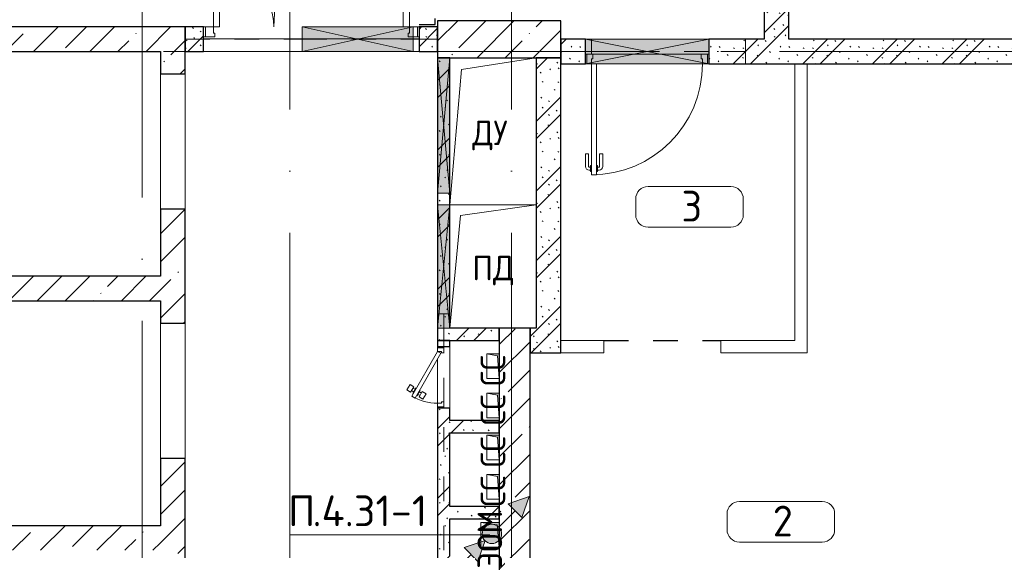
# Model space of a CAD drawing. Header units: millimetres. Extents: x -19737 to 100106, y -4436 to 96517.
# Tile 57 of 59: x 77068 to 85061, y 19300 to 23609. Entities that reach past the tile are written whole.
import ezdxf

# ---------------------------------------------------------------- set-up
doc = ezdxf.new("R2010")
doc.units = ezdxf.units.MM
for name, pattern in [('3_ Штрих_ 1 х 1 мм', [400, 200, -200]), ('ADSK_Линия сетки', [5000, 4000, -500, 0, -500]), ('ADSK_Штриховая_ш3 п1_5', [900, 600, -300])]:
    doc.linetypes.add(name, pattern=pattern)
for name, color, linetype, lineweight in [('A-____-NOTE-TEXT', 7, 'Continuous', 18), ('A-AREA-____-IDEN', 7, 'Continuous', 9), ('A-DETL-____-THIN', 7, 'Continuous', 9), ('A-DOOR-____-MCUT', 7, 'Continuous', 9), ('A-DOOR-____-OTLN', 7, 'Continuous', 18), ('A-DOOR-FRAM-MCUT', 7, 'Continuous', 9), ('A-DOOR-OPNG-OTLN', 7, 'Continuous', 18), ('A-FLOR-____-OTLN', 7, 'Continuous', 18), ('A-GENM-____-OTLN', 7, 'Continuous', 18), ('A-GLAZ-____-MCUT', 7, 'Continuous', 9), ('A-GLAZ-____-OTLN', 7, 'Continuous', 18), ('A-WALL-____-MCUT', 7, 'Continuous', 40), ('A-WALL-____-PATT', 7, 'Continuous', 40), ('G-____-____-TEXT', 7, 'Continuous', 9), ('I-WALL-____-MCUT', 7, 'Continuous', 40), ('I-WALL-____-OTLN', 7, 'Continuous', 18), ('M-EQPM-____-OTLN', 7, 'Continuous', 18), ('S-BEAM-____-OTLN', 7, 'Continuous', 18), ('S-COLS-____-MCUT', 7, 'Continuous', 40), ('S-COLS-____-OTLN', 7, 'Continuous', 18), ('S-GRID-____-OTLN', 7, 'Continuous', 9)]:
    doc.layers.add(name, color=color, linetype=linetype, lineweight=lineweight)
doc.layers.add('A-AREA-____-OTLN', color=4, linetype='ADSK_Штриховая_ш3 п1_5', lineweight=40, true_color=0x00ffff)
doc.styles.add('GOST Common', font='GOST_Common.ttf', dxfattribs={"height": 200})
doc.styles.add('GOST Common_2', font='GOST_Common.ttf', dxfattribs={"height": 250})
doc.styles.add('ISOCPEUR', font='isocpeur.ttf', dxfattribs={"height": 250})
pattern_1 = [(45, (0, 0), (-228.0985, 228.0985), []), (45, (228.1, 0), (-228.0985, 228.0985), [403.225, -80.645, 6.706, -73.939])]
pattern_2 = [(135, (300.56, 377.28), (-565.6854, 6e-14), [10, -790]), (135, (349.8, 474.73), (-565.6854, 6e-14), [10, -790]), (135, (423.93, 473.06), (-565.6854, 6e-14), [10, -790]), (135, (229.92, 447.9), (-565.6854, 6e-14), [10, -790]), (135, (155.08, 447.9), (-565.6854, 6e-14), [10, -790]), (135, (114.9, 369.03), (-565.6854, 6e-14), [10, -790]), (135, (132.43, 285.8), (-565.6854, 6e-14), [10, -790]), (135, (214.66, 322), (-565.6854, 6e-14), [10, -790]), (135, (198.16, 261.88), (-565.6854, 6e-14), [10, -790]), (135, (45.2, 272.9), (-565.6854, 6e-14), [10, -790]), (135, (42.32, 336.16), (-565.6854, 6e-14), [10, -790]), (135, (92.26, 192.24), (-565.6854, 6e-14), [10, -790]), (135, (7.07, 149.2), (-565.6854, 6e-14), [10, -790]), (135, (80.6, 95.1), (-565.6854, 6e-14), [10, -790]), (135, (79.53, 36.94), (-565.6854, 6e-14), [10, -790]), (135, (153.87, 74.56), (-565.6854, 6e-14), [10, -790]), (135, (228.35, 124.8), (-565.6854, 6e-14), [10, -790]), (135, (279.75, 180.4), (-565.6854, 6e-14), [10, -790]), (135, (282.9, 31.63), (-565.6854, 6e-14), [10, -790]), (135, (377.38, 53.45), (-565.6854, 6e-14), [10, -790]), (135, (352.28, 102.7), (-565.6854, 6e-14), [10, -790]), (135, (354.05, 0), (-565.6854, 6e-14), [10, -790]), (135, (553.23, 16.45), (-565.6854, 6e-14), [10, -790]), (135, (542.38, 63.45), (-565.6854, 6e-14), [10, -790]), (135, (536.58, 239.3), (-565.6854, 6e-14), [10, -790]), (135, (475.85, 203.9), (-565.6854, 6e-14), [10, -790]), (135, (475.85, 316.54), (-565.6854, 6e-14), [10, -790]), (135, (520.8, 408.7), (-565.6854, 6e-14), [10, -790]), (135, (551.1, 470.8), (-565.6854, 6e-14), [10, -790]), (135, (235.25, 537.93), (-565.6854, 6e-14), [10, -790]), (135, (407.25, 547.65), (-565.6854, 6e-14), [10, -790]), (135, (94.5, 558.6), (-565.6854, 6e-14), [10, -790]), (135, (46.4, 532.3), (-565.6854, 6e-14), [10, -790]), (135, (85.56, 465.04), (-565.6854, 6e-14), [10, -790]), (135, (355.53, 181.14), (-565.6854, 6e-14), [10, -790]), (135, (362.23, 243.6), (-565.6854, 6e-14), [10, -790]), (135, (413.45, 344.1), (-565.6854, 6e-14), [10, -790]), (135, (286.3, 273.25), (-565.6854, 6e-14), [10, -790]), (135, (423.02, 263.72), (-565.6854, 6e-14), [10, -790]), (135, (162.94, 190.2), (-565.6854, 6e-14), [10, -790]), (135, (470.25, 120.93), (-565.6854, 6e-14), [10, -790]), (135, (484.48, 9.78), (-565.6854, 6e-14), [10, -790]), (45, (0, 212.13), (-565.6854, 0), []), (45, (212.13, 0), (-565.6854, 0), []), (45, (353.55, 0), (-565.6854, 0), []), (45, (0, 353.55), (-565.6854, 0), [])]

# ---------------------------------------------------------------- blocks, each defined once
blk = doc.blocks.new('КР-Проем - Настраиваемый-3587369-02_К4')
at = {"layer": 'A-DOOR-OPNG-OTLN', "color": 254, "lineweight": 13, "true_color": 0xcccccc}
for p, q in [((-550, 100), (550, 100)), ((-550, -100), (550, -100))]:
    blk.add_line(p, q, dxfattribs=at)
blk = doc.blocks.new('АР_Дверь двупольная - 1750х2100h_1100_490__Лифт-холл_EI30-4477122-02_К4')
at = {"layer": 'A-DOOR-____-MCUT', "color": 254, "lineweight": 15, "true_color": 0xcccccc}
for p, q in [((795, 1200), (745, 1200)), ((745, 1200), (745, 100)), ((795, 100), (795, 1200)), ((-795, 100), (-795, 590)), ((-795, 590), (-745, 590)), ((-745, 590), (-745, 100)), ((-745, 100), (-795, 100)), ((745, 100), (795, 100))]:
    blk.add_line(p, q, dxfattribs=at)
at = {"layer": 'A-DOOR-____-OTLN', "color": 254, "lineweight": 5, "true_color": 0xcccccc}
for p, q in [((695, 1030), (695, 1132.5)), ((720, 1030), (720, 1132.5)), ((737, 1162.5), (725, 1162.5)), ((737, 1137.5), (725, 1137.5)), ((737, 1175), (737, 1125)), ((745, 1175), (737, 1175)), ((737, 1125), (745, 1125)), ((795, 1175), (803, 1175)), ((803, 1125), (795, 1125)), ((803, 1175), (803, 1125)), ((803, 1162.5), (815, 1162.5)), ((803, 1137.5), (815, 1137.5)), ((820, 1030), (820, 1132.5)), ((845, 1030), (845, 1132.5)), ((720, 1030), (695, 1030)), ((820, 1030), (845, 1030)), ((-803, 565), (-803, 515)), ((-795, 565), (-803, 565)), ((-745, 565), (-737, 565)), ((-737, 565), (-737, 515)), ((-845, 420), (-845, 522.5)), ((-820, 420), (-820, 522.5)), ((-803, 552.5), (-815, 552.5)), ((-803, 527.5), (-815, 527.5)), ((-803, 515), (-795, 515)), ((-737, 515), (-745, 515)), ((-737, 552.5), (-725, 552.5)), ((-737, 527.5), (-725, 527.5)), ((-720, 420), (-720, 522.5)), ((-695, 420), (-695, 522.5)), ((-820, 420), (-845, 420)), ((-720, 420), (-695, 420))]:
    blk.add_line(p, q, dxfattribs=at)
at = {"layer": 'A-DOOR-____-OTLN', "color": 254, "lineweight": 13, "true_color": 0xcccccc}
for centre, radius, start, end in [((795, 100), 1100, 90, 180), ((-795, 100), 490, 0, 90)]:
    blk.add_arc(centre, radius, start, end, dxfattribs=at)
at = {"layer": 'A-DOOR-____-OTLN', "color": 254, "lineweight": 5, "true_color": 0xcccccc}
for centre, radius, start, end in [((725, 1132.5), 30, 90, 180), ((725, 1132.5), 4.99, 90, 180), ((815, 1132.5), 30, 0, 90), ((815, 1132.5), 4.99, 0, 90), ((-815, 522.5), 30, 90, 180), ((-815, 522.5), 4.99, 90, 180), ((-725, 522.5), 30, 360, 90), ((-725, 522.5), 4.99, 0, 90)]:
    blk.add_arc(centre, radius, start, end, dxfattribs=at)
at = {"layer": 'A-DOOR-FRAM-MCUT', "color": 254, "lineweight": 15, "true_color": 0xcccccc}
for p, q in [((-860, 100), (-875, 100)), ((-860, 100), (-795, 100)), ((-860, 20), (-860, 100)), ((-795, 100), (-795, 50)), ((825, 100), (795, 100)), ((795, 100), (795, 50)), ((860, 100), (825, 100)), ((860, 20), (860, 100)), ((860, 100), (875, 100)), ((-860, 20), (-875, 20)), ((-785, 20), (-860, 20)), ((-795, 50), (-785, 50)), ((-785, 50), (-785, 20)), ((795, 50), (785, 50)), ((785, 50), (785, 20)), ((785, 20), (825, 20)), ((825, 20), (860, 20)), ((860, 20), (875, 20))]:
    blk.add_line(p, q, dxfattribs=at)
blk = doc.blocks.new('АР_Дверь однопольная - 1000х2100h_900__Вход в кв_EI30-4663864-02_К4')
at = {"layer": 'A-DOOR-____-MCUT', "color": 254, "lineweight": 15, "true_color": 0xcccccc}
for p, q in [((450, 1000), (410, 1000)), ((410, 1000), (410, 100)), ((450, 100), (450, 1000)), ((410, 100), (450, 100))]:
    blk.add_line(p, q, dxfattribs=at)
at = {"layer": 'A-DOOR-____-OTLN', "color": 254, "lineweight": 5, "true_color": 0xcccccc}
for p, q in [((402, 962.5), (390, 962.5)), ((402, 975), (402, 925)), ((410, 975), (402, 975)), ((450, 975), (458, 975)), ((458, 975), (458, 925)), ((458, 962.5), (470, 962.5)), ((360, 830), (360, 932.5)), ((385, 830), (385, 932.5)), ((402, 937.5), (390, 937.5)), ((402, 925), (410, 925)), ((458, 925), (450, 925)), ((458, 937.5), (470, 937.5)), ((475, 830), (475, 932.5)), ((500, 830), (500, 932.5)), ((385, 830), (360, 830)), ((475, 830), (500, 830))]:
    blk.add_line(p, q, dxfattribs=at)
at = {"layer": 'A-DOOR-____-OTLN', "color": 254, "lineweight": 13, "true_color": 0xcccccc}
blk.add_arc((450, 100), 900, 90, 180, dxfattribs=at)
at = {"layer": 'A-DOOR-____-OTLN', "color": 254, "lineweight": 5, "true_color": 0xcccccc}
for centre, radius, start, end in [((390, 932.5), 30, 90, 180), ((470, 932.5), 30, 0, 90), ((390, 932.5), 4.99, 90, 180), ((470, 932.5), 4.99, 0, 90)]:
    blk.add_arc(centre, radius, start, end, dxfattribs=at)
at = {"layer": 'A-DOOR-FRAM-MCUT', "color": 254, "lineweight": 15, "true_color": 0xcccccc}
for p, q in [((-490, 100), (-500, 100)), ((-450, 100), (-490, 100)), ((-490, 100), (-490, 20)), ((-450, 60), (-450, 100)), ((490, 100), (450, 100)), ((450, 100), (450, 60)), ((490, 20), (490, 100)), ((490, 100), (500, 100)), ((-490, 20), (-500, 20)), ((-490, 20), (-440, 20)), ((-440, 60), (-450, 60)), ((-440, 20), (-440, 60)), ((450, 60), (440, 60)), ((440, 60), (440, 20)), ((440, 20), (490, 20)), ((490, 20), (500, 20))]:
    blk.add_line(p, q, dxfattribs=at)
blk = doc.blocks.new('АР_Отверстие прямоугольное - ОВО-4014980-02_К4')
at = {"layer": 'A-GLAZ-____-OTLN', "lineweight": 13, "true_color": 0xf9f9f9}
blk.add_hatch(color=7, dxfattribs=at).paths.add_polyline_path([(625, 100), (-375, 100), (-375, -100), (625, -100)])
at = {"layer": 'A-GLAZ-____-MCUT', "color": 254, "lineweight": 15, "true_color": 0xcccccc}
for p, q in [((-375, 100), (-375, -100)), ((625, 100), (625, -100))]:
    blk.add_line(p, q, dxfattribs=at)
at = {"layer": 'A-GLAZ-____-OTLN', "color": 254, "lineweight": 5, "true_color": 0xcccccc}
for p, q in [((625, 100), (-375, -100)), ((-375, 100), (625, -100))]:
    blk.add_line(p, q, dxfattribs=at)
at = {"layer": 'A-GLAZ-____-OTLN', "color": 254, "lineweight": 13, "true_color": 0xcccccc}
for p, q in [((625, 100), (-375, 100)), ((-375, 100), (-375, -100)), ((625, -100), (625, 100)), ((-375, -100), (625, -100))]:
    blk.add_line(p, q, dxfattribs=at)
blk = doc.blocks.new('АР_Отверстие прямоугольное - ОВО-4640902-02_К4')
at = {"layer": 'A-GLAZ-____-OTLN', "lineweight": 13, "true_color": 0xf9f9f9}
blk.add_hatch(color=7, dxfattribs=at).paths.add_polyline_path([(575, 100), (-325, 100), (-325, -100), (575, -100)])
at = {"layer": 'A-GLAZ-____-MCUT', "color": 254, "lineweight": 15, "true_color": 0xcccccc}
for p, q in [((-325, 100), (-325, -100)), ((575, 100), (575, -100))]:
    blk.add_line(p, q, dxfattribs=at)
at = {"layer": 'A-GLAZ-____-OTLN', "color": 254, "lineweight": 5, "true_color": 0xcccccc}
for p, q in [((575, 100), (-325, -100)), ((-325, 100), (575, -100))]:
    blk.add_line(p, q, dxfattribs=at)
at = {"layer": 'A-GLAZ-____-OTLN', "color": 254, "lineweight": 13, "true_color": 0xcccccc}
for p, q in [((575, 100), (-325, 100)), ((-325, 100), (-325, -100)), ((575, -100), (575, 100)), ((-325, -100), (575, -100))]:
    blk.add_line(p, q, dxfattribs=at)
blk = doc.blocks.new('АР_Отверстие прямоугольное - ОВВ-5181638-02_К4')
at = {"layer": 'A-GLAZ-____-OTLN', "lineweight": 13, "true_color": 0xf9f9f9}
blk.add_hatch(color=7, dxfattribs=at).paths.add_polyline_path([(675, 50), (-425, 50), (-425, -50), (675, -50)])
at = {"layer": 'A-GLAZ-____-MCUT', "color": 254, "lineweight": 15, "true_color": 0xcccccc}
for p, q in [((-425, 50), (-425, -50)), ((675, 50), (675, -50))]:
    blk.add_line(p, q, dxfattribs=at)
at = {"layer": 'A-GLAZ-____-OTLN', "color": 254, "lineweight": 5, "true_color": 0xcccccc}
for p, q in [((675, 50), (-425, -50)), ((-425, 50), (675, -50))]:
    blk.add_line(p, q, dxfattribs=at)
at = {"layer": 'A-GLAZ-____-OTLN', "color": 254, "lineweight": 13, "true_color": 0xcccccc}
for p, q in [((675, 50), (-425, 50)), ((-425, 50), (-425, -50)), ((675, -50), (675, 50)), ((-425, -50), (675, -50))]:
    blk.add_line(p, q, dxfattribs=at)
blk = doc.blocks.new('АР_Отверстие прямоугольное - ОВО-5722340-02_К4')
at = {"layer": 'A-GLAZ-____-OTLN', "lineweight": 13, "true_color": 0xf9f9f9}
blk.add_hatch(color=7, dxfattribs=at).paths.add_polyline_path([(625, -50), (625, 50), (-375, 50), (-375, -50), (345.8, -50)])
at = {"layer": 'A-GLAZ-____-MCUT', "color": 254, "lineweight": 15, "true_color": 0xcccccc}
for p, q in [((-375, 50), (-375, -50)), ((625, 50), (625, -50))]:
    blk.add_line(p, q, dxfattribs=at)
at = {"layer": 'A-GLAZ-____-OTLN', "color": 254, "lineweight": 5, "true_color": 0xcccccc}
for p, q in [((625, 50), (-375, -50)), ((-375, 50), (625, -50))]:
    blk.add_line(p, q, dxfattribs=at)
at = {"layer": 'A-GLAZ-____-OTLN', "color": 254, "lineweight": 13, "true_color": 0xcccccc}
for p, q in [((625, 50), (-375, 50)), ((-375, 50), (-375, -50)), ((625, -50), (625, 50)), ((-375, -50), (625, -50))]:
    blk.add_line(p, q, dxfattribs=at)
blk = doc.blocks.new('АР_Дверь однопольная - 500х1300h_400__ЭОМ_СС_EI60-4360995-02_К4')
at = {"layer": 'A-DOOR-____-MCUT', "color": 254, "lineweight": 15, "true_color": 0xcccccc}
for p, q in [((-153.7, 260), (-168.7, 234)), ((210, 50), (-153.7, 260)), ((-168.7, 234), (195, 24)), ((195, 24), (210, 50))]:
    blk.add_line(p, q, dxfattribs=at)
at = {"layer": 'A-DOOR-____-OTLN', "color": 254, "lineweight": 5, "true_color": 0xcccccc}
for p, q in [((-132.1, 247.5), (-129.6, 251.8)), ((-129.6, 251.8), (-86.3, 226.8)), ((-119.6, 269.2), (-102.1, 299.5)), ((-76.3, 244.2), (-119.6, 269.2)), ((-118.3, 245.3), (-108.3, 262.6)), ((-102.1, 299.5), (-58.8, 274.5)), ((-97.6, 233.3), (-87.6, 250.7)), ((-58.8, 274.5), (-76.3, 244.2)), ((-177.1, 169.6), (-159.6, 199.9)), ((-133.8, 144.6), (-177.1, 169.6)), ((-159.6, 199.9), (-116.3, 174.9)), ((-147.1, 221.5), (-149.6, 217.2)), ((-149.6, 217.2), (-106.3, 192.2)), ((-138.3, 210.7), (-148.3, 193.4)), ((-116.3, 174.9), (-133.8, 144.6)), ((-117.6, 198.7), (-127.6, 181.4)), ((-106.3, 192.2), (-103.8, 196.5)), ((-86.3, 226.8), (-88.8, 222.5))]:
    blk.add_line(p, q, dxfattribs=at)
at = {"layer": 'A-DOOR-____-OTLN', "color": 254, "lineweight": 13, "true_color": 0xcccccc}
blk.add_arc((210, 50), 420, 150, 180, dxfattribs=at)
at = {"layer": 'A-DOOR-FRAM-MCUT', "color": 254, "lineweight": 15, "true_color": 0xcccccc}
for p, q in [((-240, 50), (-250, 50)), ((-240, 0), (-250, 0)), ((-210, 50), (-240, 50)), ((-240, 50), (-240, 0)), ((-240, 0), (-200, 0)), ((-210, 20), (-210, 50)), ((-200, 20), (-210, 20)), ((-200, 0), (-200, 20)), ((210, 20), (200, 20)), ((200, 20), (200, 0)), ((200, 0), (240, 0)), ((240, 50), (210, 50)), ((210, 50), (210, 20)), ((240, 0), (240, 50)), ((240, 50), (250, 50)), ((240, 0), (250, 0))]:
    blk.add_line(p, q, dxfattribs=at)
blk = doc.blocks.new('АР_Перемычка - 200_Уx2_50x5__Оп_150_50x5_-Оп_150_50x5_-4477200-02_К4')
at = {"layer": 'S-BEAM-____-OTLN', "color": 254, "linetype": '3_ Штрих_ 1 х 1 мм', "lineweight": 15, "true_color": 0xdcdcdc}
for p, q in [((-1025, 100), (-1025, -100)), ((1025, 100), (1025, -100)), ((-1025, 0), (-75, 0)), ((-75, 0), (825, 0)), ((825, 0), (1025, 0))]:
    blk.add_line(p, q, dxfattribs=at)
blk = doc.blocks.new('АР_Перемычка - 200_Уx2_50x5__300-Оп_200_50x5_-4663917-02_К4')
at = {"layer": 'S-BEAM-____-OTLN', "color": 254, "linetype": '3_ Штрих_ 1 х 1 мм', "lineweight": 15, "true_color": 0xdcdcdc}
for p, q in [((-800, 100), (-800, -100)), ((700, 100), (700, -100)), ((-800, 0), (-500, 0)), ((-500, 0), (500, 0)), ((500, 0), (700, 0))]:
    blk.add_line(p, q, dxfattribs=at)
blk = doc.blocks.new('АР_Перемычка - 100_Уx1_75x5__1270-3650-5636772-02_К4')
at = {"layer": 'S-BEAM-____-OTLN', "color": 254, "linetype": '3_ Штрих_ 1 х 1 мм', "lineweight": 15, "true_color": 0xdcdcdc}
for p, q in [((-1770, 50), (-1770, -50)), ((4150, 50), (4150, -50)), ((-1770, 0), (4035, 0)), ((4035, 0), (4150, 0))]:
    blk.add_line(p, q, dxfattribs=at)
blk = doc.blocks.new('АР_Канал вертикальный прямоугольный - СС-5757480-02_К4')
at = {"layer": 'M-EQPM-____-OTLN', "lineweight": 13, "true_color": 0xe2e2e2}
blk.add_hatch(color=254, dxfattribs=at).paths.add_polyline_path([(100, 50), (-100, 50), (-100, -50), (-85, 35)])
at = {"layer": 'M-EQPM-____-OTLN', "color": 253, "lineweight": 13, "true_color": 0xaaaaaa}
for p, q in [((100, 50), (-100, 50)), ((-100, 50), (-100, -50)), ((100, 50), (-100, 50)), ((-100, 50), (-100, -50)), ((-100, -50), (-100, 50)), ((-100, 50), (100, 50)), ((-100, -50), (-85, 35)), ((-100, -50), (-85, 35)), ((-85, 35), (100, 50)), ((-85, 35), (100, 50)), ((100, -50), (100, 50)), ((100, 50), (100, -50)), ((-100, -50), (100, -50)), ((100, -50), (-100, -50))]:
    blk.add_line(p, q, dxfattribs=at)
blk = doc.blocks.new('АР_Канал вертикальный прямоугольный - СС-2350991-02_К4')
at = {"layer": 'M-EQPM-____-OTLN', "lineweight": 13, "true_color": 0xe2e2e2}
blk.add_hatch(color=254, dxfattribs=at).paths.add_polyline_path([(100, 50), (-100, 50), (-100, -50), (-85, 35)])
at = {"layer": 'M-EQPM-____-OTLN', "color": 253, "lineweight": 13, "true_color": 0xaaaaaa}
for p, q in [((100, 50), (-100, 50)), ((-100, 50), (-100, -50)), ((100, 50), (-100, 50)), ((-100, 50), (-100, -50)), ((-100, -50), (-100, 50)), ((-100, 50), (100, 50)), ((-100, -50), (-85, 35)), ((-100, -50), (-85, 35)), ((-85, 35), (100, 50)), ((-85, 35), (100, 50)), ((100, -50), (100, 50)), ((100, 50), (100, -50)), ((-100, -50), (100, -50)), ((100, -50), (-100, -50))]:
    blk.add_line(p, q, dxfattribs=at)
blk = doc.blocks.new('АР_Канал вертикальный прямоугольный - ЭОМ-6054089-02_К4')
at = {"layer": 'M-EQPM-____-OTLN', "lineweight": 13, "true_color": 0xe2e2e2}
blk.add_hatch(color=254, dxfattribs=at).paths.add_polyline_path([(100, 75), (-100, 75), (-100, -75), (-82.5, 57.5)])
at = {"layer": 'M-EQPM-____-OTLN', "color": 253, "lineweight": 13, "true_color": 0xaaaaaa}
for p, q in [((100, 75), (-100, 75)), ((-100, 75), (-100, -75)), ((100, 75), (-100, 75)), ((-100, 75), (-100, -75)), ((-100, -75), (-100, 75)), ((-100, 75), (100, 75)), ((-100, -75), (-82.5, 57.5)), ((-100, -75), (-82.5, 57.5)), ((-82.5, 57.5), (100, 75)), ((-82.5, 57.5), (100, 75)), ((100, -75), (100, 75)), ((100, 75), (100, -75)), ((-100, -75), (100, -75)), ((100, -75), (-100, -75))]:
    blk.add_line(p, q, dxfattribs=at)
blk = doc.blocks.new('АР_Канал вертикальный прямоугольный - ДУ-2558439-02_К4')
at = {"layer": 'A-GENM-____-OTLN', "color": 253, "lineweight": 13, "true_color": 0xaaaaaa}
for p, q in [((-350, -497.5), (-350, 597.5)), ((-350, 597.5), (350, 597.5))]:
    blk.add_line(p, q, dxfattribs=at)
at = {"layer": 'M-EQPM-____-OTLN', "color": 253, "lineweight": 13, "true_color": 0xaaaaaa}
for p, q in [((-350, -597.5), (-350, 597.5)), ((-350, 597.5), (350, 597.5)), ((-255.25, 502.75), (350, 597.5)), ((350, 597.5), (350, -597.5)), ((-350, -597.5), (-255.25, 502.75)), ((350, -597.5), (-350, -597.5))]:
    blk.add_line(p, q, dxfattribs=at)
blk = doc.blocks.new('АР_Канал вертикальный прямоугольный - ПД-2558168-02_К4')
at = {"layer": 'A-GENM-____-OTLN', "color": 253, "lineweight": 13, "true_color": 0xaaaaaa}
blk.add_line((-350, -500), (-350, 400), dxfattribs=at)
at = {"layer": 'M-EQPM-____-OTLN', "color": 253, "lineweight": 13, "true_color": 0xaaaaaa}
for p, q in [((-350, -500), (-350, 500)), ((-350, 500), (350, 500)), ((-265, 415), (350, 500)), ((350, 500), (350, -500)), ((-350, -500), (-265, 415)), ((350, -500), (-350, -500))]:
    blk.add_line(p, q, dxfattribs=at)
blk = doc.blocks.new('Наметкина 10_РД_АР_К4_отсоединено_rvt-1-02_К4')
at = {"layer": 'A-WALL-____-PATT', "lineweight": 5, "true_color": 0xcccccc}
h = blk.add_hatch(dxfattribs=at)
h.set_pattern_fill('FP_19', color=254, style=0, pattern_type=2)
h.set_pattern_definition(pattern_2)
h.paths.add_polyline_path([(101905.3, 23450), (101905.3, 25450), (101705.3, 25450), (101705.3, 23450)])
h = blk.add_hatch(dxfattribs=at)
h.set_pattern_fill('FP_20', color=254, style=0, pattern_type=2)
h.set_pattern_definition(pattern_1)
h.paths.add_polyline_path([(97005.3, 23350), (97005.3, 23550), (94755.3, 23550), (94755.3, 23350), (96805.3, 23350)])
h = blk.add_hatch(dxfattribs=at)
h.set_pattern_fill('FP_19', color=254, style=0, pattern_type=2)
h.set_pattern_definition(pattern_2)
h.paths.add_polyline_path([(99055.3, 23350), (99055.3, 23550), (98905.3, 23550), (98905.3, 23350)])
h.paths.add_polyline_path([(97005.3, 23350), (97155.3, 23350), (97155.3, 23550), (97005.3, 23550)])
h = blk.add_hatch(dxfattribs=at)
h.set_pattern_fill('FP_19', color=254, style=0, pattern_type=2)
h.set_pattern_definition(pattern_2)
h.paths.add_polyline_path([(105605.3, 23250), (105605.3, 23450), (101255.3, 23450), (101255.3, 23250), (102967.5, 23250)])
h.paths.add_polyline_path([(100255.3, 23250), (100255.3, 23450), (100055.3, 23450), (100055.3, 23250)])
h = blk.add_hatch(dxfattribs=at)
h.set_pattern_fill('FP_20', color=254, style=0, pattern_type=2)
h.set_pattern_definition(pattern_1)
h.paths.add_polyline_path([(97005.3, 15450), (97005.3, 15995), (96805.3, 15995), (96805.3, 15450)])
h.paths.add_polyline_path([(97005.3, 17095), (97005.3, 18020), (96805.3, 18020), (96805.3, 17095)])
h.paths.add_polyline_path([(96805.3, 19120), (97005.3, 19120), (97005.3, 20045), (96805.3, 20045), (96805.3, 19300)])
h.paths.add_polyline_path([(97005.3, 21145), (97005.3, 22070), (96805.3, 22070), (96805.3, 21145)])
h.paths.add_polyline_path([(97005.3, 23170), (97005.3, 23350), (96805.3, 23350), (96805.3, 23170)])
h = blk.add_hatch(dxfattribs=at)
h.set_pattern_fill('FP_19', color=254, style=0, pattern_type=2)
h.set_pattern_definition(pattern_2)
h.paths.add_polyline_path([(99055.3, 21105), (99155.3, 21105), (99155.3, 23300), (99055.3, 23300), (99055.3, 21384.2)])
h = blk.add_hatch(dxfattribs=at)
h.set_pattern_fill('FP_19', color=254, style=0, pattern_type=2)
h.set_pattern_definition(pattern_2)
h.paths.add_polyline_path([(100055.3, 21105), (100055.3, 23300), (99855.3, 23300), (99855.3, 21105)])
h = blk.add_hatch(dxfattribs=at)
h.set_pattern_fill('FP_20', color=254, style=0, pattern_type=2)
h.set_pattern_definition(pattern_1)
h.paths.add_polyline_path([(96805.3, 21325), (96805.3, 21525), (94955.3, 21525), (94955.3, 21325), (96555.1, 21325)])
h = blk.add_hatch(dxfattribs=at)
h.set_pattern_fill('FP_19', color=254, style=0, pattern_type=2)
h.set_pattern_definition(pattern_2)
h.paths.add_polyline_path([(99155.3, 21005), (99555.3, 21005), (99555.3, 21105), (99055.3, 21105), (99055.3, 21005)])
h = blk.add_hatch(dxfattribs=at)
h.set_pattern_fill('FP_20', color=254, style=0, pattern_type=2)
h.set_pattern_definition(pattern_1)
h.paths.add_polyline_path([(99555.3, 2650), (99805.3, 2650), (99805.3, 13660), (99555.3, 13660), (99555.3, 2850)])
h.paths.add_polyline_path([(99805.3, 14660), (99805.3, 21105), (99555.3, 21105), (99555.3, 14660), (99761.3, 14660)])
h = blk.add_hatch(dxfattribs=at)
h.set_pattern_fill('FP_19', color=254, style=0, pattern_type=2)
h.set_pattern_definition(pattern_2)
h.paths.add_polyline_path([(100055.3, 20905), (100055.3, 21105), (99805.3, 21105), (99805.3, 20905)])
h = blk.add_hatch(dxfattribs=at)
h.set_pattern_fill('FP_19', color=254, style=0, pattern_type=2)
h.set_pattern_definition(pattern_2)
h.paths.add_polyline_path([(99155.3, 15450), (99155.3, 15570), (99055.3, 15570), (99055.3, 15450)])
h.paths.add_polyline_path([(99155.3, 16270), (99155.3, 16570), (99055.3, 16570), (99055.3, 16270)])
h.paths.add_polyline_path([(99155.3, 17570), (99155.3, 17905), (99055.3, 17905), (99055.3, 17570)])
h.paths.add_polyline_path([(99055.3, 18405), (99155.3, 18405), (99155.3, 20455), (99055.3, 20455), (99055.3, 19740.6)])
h.paths.add_polyline_path([(99155.3, 20955), (99155.3, 21005), (99055.3, 21005), (99055.3, 20955)])
h = blk.add_hatch(dxfattribs=at)
h.set_pattern_fill('FP_19', color=254, style=0, pattern_type=2)
h.set_pattern_definition(pattern_2)
h.paths.add_polyline_path([(99555.3, 20255), (99555.3, 20355), (99155.3, 20355), (99155.3, 20255)])
h = blk.add_hatch(dxfattribs=at)
h.set_pattern_fill('FP_19', color=254, style=0, pattern_type=2)
h.set_pattern_definition(pattern_2)
h.paths.add_polyline_path([(99555.3, 19555), (99555.3, 19655), (99155.3, 19655), (99155.3, 19555)])
h = blk.add_hatch(dxfattribs=at)
h.set_pattern_fill('FP_20', color=254, style=0, pattern_type=2)
h.set_pattern_definition(pattern_1)
h.paths.add_polyline_path([(96805.3, 19300), (96805.3, 19500), (94955.3, 19500), (94955.3, 19300), (96555.1, 19300)])
at = {"layer": 'S-COLS-____-OTLN', "lineweight": 5, "true_color": 0xcccccc}
h = blk.add_hatch(dxfattribs=at)
h.set_pattern_fill('FP_20', color=254, style=0, pattern_type=2)
h.set_pattern_definition(pattern_1)
h.paths.add_polyline_path([(100055.3, 23300), (100055.3, 23600), (99055.3, 23600), (99055.3, 23300), (99761.3, 23300)])
at = {"layer": 'A-AREA-____-OTLN', "color": 7, "linetype": '3_ Штрих_ 1 х 1 мм', "lineweight": 30, "true_color": 0xccffff}
for p, q in [((99035.3, 23570), (99035.3, 23620)), ((98905.3, 23570), (99035.3, 23570)), ((100405.3, 21005), (101355.3, 21005))]:
    blk.add_line(p, q, dxfattribs=at)
at = {"layer": 'A-FLOR-____-OTLN', "color": 254, "lineweight": 13, "true_color": 0xcccccc}
for p, q in [((97155.3, 23455), (97955.3, 23455)), ((97955.3, 23455), (97155.3, 23455)), ((97955.3, 23455), (98855.3, 23455)), ((98855.3, 23455), (97955.3, 23455)), ((98855.3, 23455), (98905.3, 23455)), ((98905.3, 23455), (98855.3, 23455)), ((100255.3, 23450), (100305.3, 23450)), ((100305.3, 23450), (100305.3, 23330)), ((100315.3, 23330), (101195.3, 23330)), ((101245.3, 23330), (101255.3, 23330)), ((96805.3, 23170), (96805.3, 22070)), ((97005.3, 23170), (97005.3, 22070)), ((96805.3, 21145), (96805.3, 20045)), ((97005.3, 21145), (97005.3, 20045))]:
    blk.add_line(p, q, dxfattribs=at)
at = {"layer": 'A-WALL-____-MCUT', "color": 254, "lineweight": 30, "true_color": 0xcccccc}
for p, q in [((97005.3, 23550), (94755.3, 23550)), ((97005.3, 23350), (97005.3, 23550)), ((94955.3, 23350), (96805.3, 23350)), ((96805.3, 23350), (96805.3, 23170)), ((97005.3, 23170), (97005.3, 23350)), ((96805.3, 23170), (97005.3, 23170)), ((97005.3, 22070), (96805.3, 22070)), ((96805.3, 22070), (96805.3, 21525)), ((97005.3, 21145), (97005.3, 22070)), ((96805.3, 21525), (94955.3, 21525)), ((94955.3, 21325), (96805.3, 21325)), ((96805.3, 21325), (96805.3, 21145)), ((96805.3, 21145), (97005.3, 21145)), ((99555.3, 21105), (99555.3, 14660)), ((99805.3, 21105), (99555.3, 21105)), ((99805.3, 14660), (99805.3, 21105)), ((97005.3, 20045), (96805.3, 20045)), ((96805.3, 20045), (96805.3, 19500)), ((97005.3, 19120), (97005.3, 20045)), ((96805.3, 19500), (94955.3, 19500))]:
    blk.add_line(p, q, dxfattribs=at)
at = {"layer": 'I-WALL-____-MCUT', "color": 254, "lineweight": 30, "true_color": 0xcccccc}
for p, q in [((101705.3, 25450), (101705.3, 23450)), ((101905.3, 23450), (101905.3, 25450)), ((97155.3, 23550), (97005.3, 23550)), ((97005.3, 23550), (97005.3, 23350)), ((97155.3, 23350), (97155.3, 23550)), ((99055.3, 23550), (98905.3, 23550)), ((98905.3, 23550), (98905.3, 23350)), ((99055.3, 23350), (99055.3, 23550)), ((100255.3, 23450), (100055.3, 23450)), ((100055.3, 23450), (100055.3, 23250)), ((100255.3, 23250), (100255.3, 23450)), ((101705.3, 23450), (101255.3, 23450)), ((101255.3, 23450), (101255.3, 23250)), ((105605.3, 23450), (101905.3, 23450)), ((97005.3, 23350), (97155.3, 23350)), ((98905.3, 23350), (99055.3, 23350)), ((99155.3, 23300), (99055.3, 23300)), ((99055.3, 23300), (99055.3, 22200)), ((99155.3, 22200), (99155.3, 23300)), ((99855.3, 23300), (99855.3, 21105)), ((100055.3, 23300), (99855.3, 23300)), ((100055.3, 21105), (100055.3, 23300)), ((100055.3, 23250), (100255.3, 23250)), ((101255.3, 23250), (105605.3, 23250)), ((99055.3, 22200), (99055.3, 22105)), ((99155.3, 22105), (99155.3, 22200)), ((99055.3, 22105), (99055.3, 21105)), ((99155.3, 21105), (99155.3, 22105)), ((99055.3, 21105), (99055.3, 21005)), ((99555.3, 21105), (99155.3, 21105)), ((99555.3, 21005), (99555.3, 21105)), ((99855.3, 21105), (99805.3, 21105)), ((99805.3, 21105), (99805.3, 20905)), ((100055.3, 20905), (100055.3, 21105)), ((99055.3, 21005), (99555.3, 21005)), ((99055.3, 21005), (99055.3, 20955)), ((99155.3, 21005), (99055.3, 21005)), ((99055.3, 20955), (99155.3, 20955)), ((99155.3, 20955), (99155.3, 21005)), ((99805.3, 20905), (100055.3, 20905)), ((99055.3, 20455), (99055.3, 18405)), ((99155.3, 20455), (99055.3, 20455)), ((99155.3, 20355), (99155.3, 20455)), ((99555.3, 20355), (99155.3, 20355)), ((99555.3, 20255), (99555.3, 20355)), ((99155.3, 19655), (99155.3, 20255)), ((99155.3, 20255), (99555.3, 20255)), ((99555.3, 19655), (99155.3, 19655)), ((99555.3, 19555), (99555.3, 19655)), ((99155.3, 19255), (99155.3, 19555)), ((99155.3, 19555), (99555.3, 19555))]:
    blk.add_line(p, q, dxfattribs=at)
at = {"layer": 'I-WALL-____-OTLN', "color": 254, "lineweight": 13, "true_color": 0xcccccc}
for p, q in [((101955.3, 21005), (101955.3, 23250)), ((102055.3, 23250), (102055.3, 21005)), ((99055.3, 20945), (99055.3, 20955)), ((99155.3, 20955), (99155.3, 20455)), ((100055.3, 21005), (100405.3, 21005)), ((100405.3, 21005), (100405.3, 20905)), ((101355.3, 21005), (101955.3, 21005)), ((101355.3, 21005), (101355.3, 20905)), ((102055.3, 20905), (102055.3, 21005)), ((100405.3, 20905), (100055.3, 20905)), ((102055.3, 20905), (101355.3, 20905)), ((99055.3, 20495), (99055.3, 20855)), ((99055.3, 20455), (99055.3, 20465))]:
    blk.add_line(p, q, dxfattribs=at)
at = {"layer": 'S-COLS-____-MCUT', "color": 254, "lineweight": 30, "true_color": 0xcccccc}
for p, q in [((100055.3, 23600), (99055.3, 23600)), ((99055.3, 23600), (99055.3, 23300)), ((100055.3, 23300), (100055.3, 23600)), ((99055.3, 23300), (99155.3, 23300)), ((99155.3, 23300), (100055.3, 23300))]:
    blk.add_line(p, q, dxfattribs=at)
at = {"layer": 'A-DOOR-____-OTLN', "color": 254, "lineweight": 13, "true_color": 0xcccccc}
blk.add_blockref('АР_Дверь двупольная - 1750х2100h_1100_490__Лифт-холл_EI30-4477122-02_К4', (98030.3, 23450), dxfattribs=at)
for name, p, rotation in [('АР_Дверь однопольная - 1000х2100h_900__Вход в кв_EI30-4663864-02_К4', (100755.3, 23350), 180), ('КР-Проем - Настраиваемый-3587369-02_К4', (96905.3, 22620), 89.9999999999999), ('КР-Проем - Настраиваемый-3587369-02_К4', (96905.3, 20595), 89.9999999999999), ('АР_Дверь однопольная - 500х1300h_400__ЭОМ_СС_EI60-4360995-02_К4', (99105.3, 20705), 89.99999999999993)]:
    blk.add_blockref(name, p, dxfattribs=dict(at, rotation=rotation))
at = {"layer": 'A-GLAZ-____-OTLN', "color": 254, "lineweight": 13, "true_color": 0xcccccc}
for name, p, rotation in [('АР_Отверстие прямоугольное - ОВО-4640902-02_К4', (98530.3, 23450), 180), ('АР_Отверстие прямоугольное - ОВО-4014980-02_К4', (100880.3, 23350), 180), ('АР_Отверстие прямоугольное - ОВВ-5181638-02_К4', (99105.3, 22875), 269.9999999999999), ('АР_Отверстие прямоугольное - ОВО-5722340-02_К4', (99105.3, 21730), 269.9999999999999)]:
    blk.add_blockref(name, p, dxfattribs=dict(at, rotation=rotation))
at = {"layer": 'M-EQPM-____-OTLN', "color": 253, "lineweight": 5, "true_color": 0xaaaaaa}
for name, p in [('АР_Канал вертикальный прямоугольный - ДУ-2558439-02_К4', (99505.3, 22702.5)), ('АР_Канал вертикальный прямоугольный - ПД-2558168-02_К4', (99505.3, 21605))]:
    blk.add_blockref(name, p, dxfattribs=at)
at = {"layer": 'M-EQPM-____-OTLN', "color": 253, "lineweight": 5, "true_color": 0xaaaaaa, "rotation": 269.9999999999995}
for name, p in [('АР_Канал вертикальный прямоугольный - СС-5757480-02_К4', (99505.3, 20795)), ('АР_Канал вертикальный прямоугольный - СС-5757480-02_К4', (99505.3, 20475)), ('АР_Канал вертикальный прямоугольный - СС-2350991-02_К4', (99505.3, 20135)), ('АР_Канал вертикальный прямоугольный - СС-2350991-02_К4', (99505.3, 19815)), ('АР_Канал вертикальный прямоугольный - ЭОМ-6054089-02_К4', (99480.3, 19425))]:
    blk.add_blockref(name, p, dxfattribs=at)
at = {"layer": 'S-BEAM-____-OTLN', "color": 254, "lineweight": 13, "true_color": 0xcccccc}
blk.add_blockref('АР_Перемычка - 200_Уx2_50x5__Оп_150_50x5_-Оп_150_50x5_-4477200-02_К4', (98030.3, 23450), dxfattribs=at)
for name, p, rotation in [('АР_Перемычка - 200_Уx2_50x5__300-Оп_200_50x5_-4663917-02_К4', (100755.3, 23350), 180), ('АР_Перемычка - 100_Уx1_75x5__1270-3650-5636772-02_К4', (99105.3, 17070), 89.99999999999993)]:
    blk.add_blockref(name, p, dxfattribs=dict(at, rotation=rotation))
at = {"layer": 'A-____-NOTE-TEXT', "color": 253, "lineweight": 5, "true_color": 0xaaaaaa, "char_height": 200, "width": 416.877, "attachment_point": 1, "style": 'GOST Common'}
for s, insert in [('ДУ', (99336.1, 22789.7)), ('ПД', (99336.1, 21692.2))]:
    blk.add_mtext(s, dxfattribs=dict(at, insert=insert))
at = {"layer": 'A-____-NOTE-TEXT', "color": 253, "lineweight": 5, "true_color": 0xaaaaaa, "char_height": 200, "attachment_point": 1, "rotation": 90, "style": 'GOST Common'}
for s, insert, width in [('СС', (99404.1, 20633.2), 352.742), ('СС', (99404.1, 20313.2), 352.742), ('СС', (99404.1, 19973.2), 352.742), ('СС', (99404.1, 19653.2), 352.742), ('ЭОМ', (99379.1, 19150.2), 625.316)]:
    blk.add_mtext(s, dxfattribs=dict(at, insert=insert, width=width))
blk = doc.blocks.new('УГО Выше ниже синее _ 2020 - УГО Выше ниже синее _ 2020-2080151-02_К4')
at = {"layer": 'A-____-NOTE-TEXT', "lineweight": 9, "true_color": 0xff0000}
for points in [[(1.215, 0.668), (0.658, 1.225), (1.508, 1.517)], [(-0.565, -1.112), (-1.122, -0.555), (-0.272, -0.263)]]:
    blk.add_hatch(color=1, dxfattribs=at).paths.add_polyline_path(points)
h = blk.add_hatch(color=1, dxfattribs=at)
edge = h.paths.add_edge_path()
edge.add_arc((0, 0), 0.392, 0, 180)
edge.add_arc((0, 0), 0.392, 180, 360)
at = {"layer": 'A-____-NOTE-TEXT', "color": 1, "lineweight": 9, "true_color": 0xff0000}
for p, q in [((1.508, 1.517), (0.658, 1.225)), ((0.658, 1.225), (1.215, 0.668)), ((1.215, 0.668), (1.508, 1.517)), ((0.277, 0.277), (0.941, 0.941)), ((-0.272, -0.263), (-1.122, -0.555)), ((-0.565, -1.112), (-0.272, -0.263)), ((-1.122, -0.555), (-0.565, -1.112)), ((-1.78, -1.78), (-0.838, -0.838))]:
    blk.add_line(p, q, dxfattribs=at)
blk.add_circle((0, 0), 0.392, dxfattribs=at)
for start, end in [(360, 180), (180, 360)]:
    blk.add_arc((0, 0), 0.392, start, end, dxfattribs=at)
blk = doc.blocks.new('Марка помещения 2 - Марка помещения 2-1605974-02_К4')
at = {"layer": 'A-AREA-____-IDEN', "color": 253, "true_color": 0xaaaaaa}
for p, q in [((-1.797, 0.841), (1.569, 0.841)), ((-2.297, -0.309), (-2.297, 0.341)), ((2.069, 0.341), (2.069, -0.309)), ((1.569, -0.809), (-1.797, -0.809))]:
    blk.add_line(p, q, dxfattribs=at)
for centre, start, end in [((-1.797, 0.341), 90, 180), ((1.569, 0.341), 0, 90), ((-1.797, -0.309), 180, 270), ((1.569, -0.309), 270, 360)]:
    blk.add_arc(centre, 0.5, start, end, dxfattribs=at)

msp = doc.modelspace()

# ---------------------------------------------------------------- linework, layer by layer
at = {"layer": 'A-DETL-____-THIN'}
msp.add_line((80885.7, 19425), (79261.2, 19425), dxfattribs=at)
at = {"layer": 'S-GRID-____-OTLN', "color": 253, "linetype": 'ADSK_Линия сетки', "true_color": 0xaaaaaa}
for p, q in [((78061.2, -2836.1), (78061.2, 27708.6)), ((79261.2, -2121.2), (79261.2, 27708.6)), ((81061.2, -2121.2), (81061.2, 27708.6)), ((92235.8, 23350), (62223, 23350))]:
    msp.add_line(p, q, dxfattribs=at)

# ---------------------------------------------------------------- block references
at = {"lineweight": 5}
msp.add_blockref('Наметкина 10_РД_АР_К4_отсоединено_rvt-1-02_К4', (-18594.1, 0), dxfattribs=at)
at = {"layer": 'A-____-NOTE-TEXT', "color": 1, "lineweight": 9, "true_color": 0xff0000, "xscale": 200, "yscale": 200, "zscale": 200}
msp.add_blockref('УГО Выше ниже синее _ 2020 - УГО Выше ниже синее _ 2020-2080151-02_К4', (80901.4, 19432.7), dxfattribs=at)
at = {"layer": 'A-AREA-____-IDEN', "color": 253, "true_color": 0xaaaaaa, "xscale": 199.9999999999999, "yscale": 199.9999999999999, "zscale": 199.9999999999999}
for p in [(82528.3, 22085.9), (83270, 19528.9)]:
    msp.add_blockref('Марка помещения 2 - Марка помещения 2-1605974-02_К4', p, dxfattribs=at)

# ---------------------------------------------------------------- texts
at = {"layer": 'A-AREA-____-IDEN', "color": 253, "true_color": 0xaaaaaa, "char_height": 250, "width": 224.472, "attachment_point": 1, "style": 'GOST Common_2'}
for s, insert in [('\\fGOST Common|b0|i0|c204|p34|;3', (82439.8, 22219.6)), ('\\fGOST Common|b0|i0|c204|p34|;2', (83181.5, 19662.6))]:
    msp.add_mtext(s, dxfattribs=dict(at, insert=insert))
at = {"layer": 'G-____-____-TEXT', "char_height": 250, "attachment_point": 1, "style": 'ISOCPEUR'}
for s, insert, width in [('\\fISOCPEUR|b0|i0|c204|p34|;П', (79246.5, 19745.6), 240.506), ('.4.31-1', (79444.9, 19745.6), 1138.396)]:
    msp.add_mtext(s, dxfattribs=dict(at, insert=insert, width=width))

doc.saveas('drawing.dxf')
